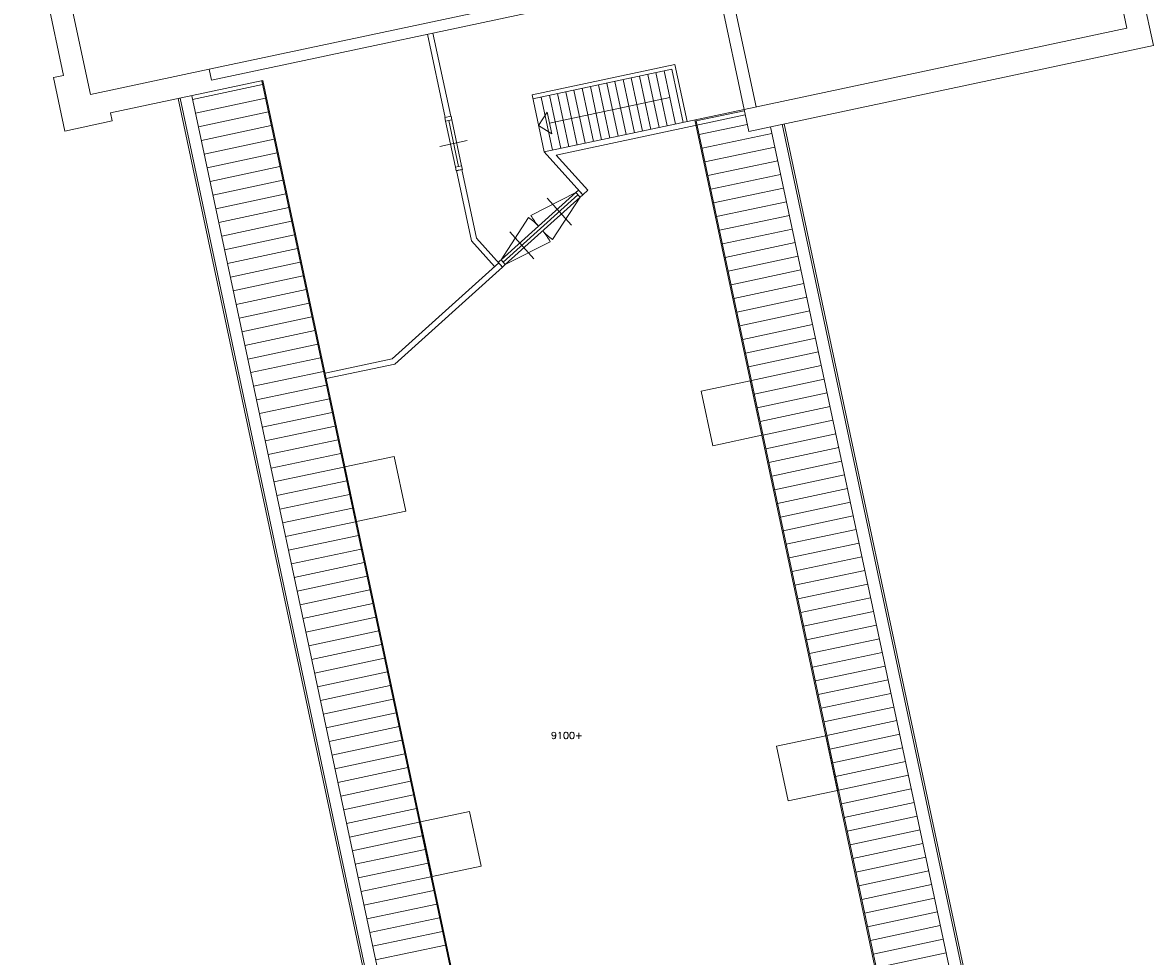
# Model space of a CAD drawing. Header units: millimetres. Extents: x 755778 to 1537169, y 90093 to 392038.
# Tile 114 of 134: x 1158217 to 1178464, y 309465 to 326184. Entities that reach past the tile are written whole.
import ezdxf

# ---------------------------------------------------------------- set-up
doc = ezdxf.new("R2010")
doc.units = ezdxf.units.MM
doc.layers.add('NIV 3HB', color=7, linetype='Continuous')
doc.styles.add('ROMANS', font='romans.shx')

msp = doc.modelspace()

# ---------------------------------------------------------------- linework, layer by layer
at = {"layer": 'NIV 3HB', "color": 253, "lineweight": 5, "true_color": 0x9ea0a1}
for p, q in [((1176606.2, 332592.9), (1177989.4, 326085.3)), ((1158217, 328684.2), (1158949.1, 325240.1)), ((1159430.8, 324897.8), (1158608.3, 328767.3)), ((1161555.2, 325349.3), (1177428.7, 328723.4)), ((1177470.3, 328527.7), (1161596.7, 325153.7)), ((1178463.9, 325777.2), (1177933.3, 328273.4)), ((1171134.4, 324628.3), (1170615.3, 327070.7)), ((1170830.5, 327116.4), (1171349.6, 324674)), ((1177989.4, 326085.3), (1171134.4, 324628.3)), ((1171217.6, 324237), (1178463.9, 325777.2)), ((1158949.1, 325240.1), (1158768.1, 325201.7)), ((1158768.1, 325201.7), (1158971.9, 324243.1)), ((1161555.2, 325349.3), (1159430.8, 324897.8)), ((1161596.7, 325153.7), (1161555.2, 325349.3)), ((1159792.7, 324565.8), (1162518.7, 325145.2)), ((1161261.5, 324807), (1162513.5, 325073.1)), ((1162499.1, 325141), (1167310.4, 302505.8)), ((1162518.7, 325145.2), (1167329.9, 302510)), ((1161002.5, 324822.9), (1166436.5, 299258)), ((1161036.8, 324830.2), (1166464.9, 299292.9)), ((1161247.1, 324874.9), (1166058.3, 302239.7)), ((1161313.5, 324562.5), (1162565.5, 324828.6)), ((1159822.9, 324424), (1159792.7, 324565.8)), ((1161365.5, 324317.9), (1162617.5, 324584.1)), ((1171134.5, 324627.9), (1167558.1, 323867.7)), ((1170278.3, 324423.3), (1171139.1, 324606.3)), ((1171134.5, 324627.9), (1171217.6, 324237)), ((1158971.9, 324243.1), (1159822.9, 324424)), ((1171155.3, 324530.1), (1167770.9, 323810.7)), ((1170254.1, 324441.1), (1174587.8, 304052.7)), ((1170278.3, 324423.3), (1174607.3, 304056.8)), ((1170330.3, 324178.8), (1171191.1, 324361.8)), ((1176349.2, 303052.5), (1171819.1, 324364.9)), ((1176383.5, 303059.7), (1171853.4, 324372.1)), ((1161417.4, 324073.4), (1162669.5, 324339.5)), ((1170382.3, 323934.3), (1171634.3, 324200.4)), ((1176138.9, 303007.8), (1171608.8, 324320.2)), ((1161469.4, 323828.9), (1162721.4, 324095)), ((1170434.2, 323689.7), (1171686.3, 323955.8)), ((1161521.4, 323584.3), (1162773.4, 323850.5)), ((1167558.1, 323867.7), (1168247.6, 323101.9)), ((1168336.8, 323182.2), (1167770.9, 323810.7)), ((1161573.4, 323339.8), (1162825.4, 323605.9)), ((1170486.2, 323445.2), (1171738.3, 323711.3)), ((1161625.3, 323095.3), (1162877.4, 323361.4)), ((1170538.2, 323200.6), (1171790.2, 323466.8)), ((1166783.9, 321937.3), (1168121.6, 323141.8)), ((1168121.6, 323141.8), (1167319.7, 322733.2)), ((1168247.6, 323101.9), (1168336.8, 323182.2)), ((1170590.2, 322956.1), (1171842.2, 323222.2)), ((1161677.3, 322850.7), (1162929.4, 323116.8)), ((1166822.1, 321895), (1168159.7, 323099.4)), ((1168197.9, 323057), (1166860.2, 321852.6)), ((1168197.9, 323057), (1167707.7, 322302.2)), ((1170642.2, 322711.6), (1171894.2, 322977.7)), ((1161729.3, 322606.2), (1162981.3, 322872.3)), ((1161781.3, 322361.6), (1163033.3, 322627.8)), ((1166783.9, 321937.3), (1167274.1, 322692.1)), ((1170694.1, 322467), (1171946.2, 322733.2)), ((1161833.3, 322117.1), (1163085.3, 322383.2)), ((1170746.1, 322222.5), (1171998.1, 322488.6)), ((1161885.2, 321872.6), (1163137.3, 322138.7)), ((1166669.2, 321815.2), (1166253.3, 322277.1)), ((1166810.4, 321807.8), (1166345.5, 322324.1)), ((1166860.2, 321852.6), (1167662.1, 322261.2)), ((1170798.1, 321978), (1172050.1, 322244.1)), ((1170850.1, 321733.4), (1172102.1, 321999.6)), ((1161937.2, 321628), (1163189.2, 321894.2)), ((1166743.5, 321882.1), (1164834.7, 320163.4)), ((1166810.4, 321807.8), (1164881.7, 320071.2)), ((1170902, 321488.9), (1172154.1, 321755)), ((1161989.2, 321383.5), (1163241.2, 321649.6)), ((1162041.2, 321139), (1163293.2, 321405.1)), ((1170954, 321244.4), (1172206.1, 321510.5)), ((1162093.1, 320894.4), (1163345.2, 321160.6)), ((1171006, 320999.8), (1172258, 321265.9)), ((1162145.1, 320649.9), (1163397.2, 320916)), ((1171058, 320755.3), (1172310, 321021.4)), ((1171110, 320510.7), (1172362, 320776.9)), ((1162197.1, 320405.4), (1163449.1, 320671.5)), ((1171161.9, 320266.2), (1172414, 320532.3)), ((1162249.1, 320160.8), (1163501.1, 320426.9)), ((1162301.1, 319916.3), (1163553.1, 320182.4)), ((1164834.7, 320163.4), (1163631.9, 319907.8)), ((1171213.9, 320021.7), (1172465.9, 320287.8)), ((1162353, 319671.7), (1163605.1, 319937.9)), ((1164881.7, 320071.2), (1163652.7, 319809.9)), ((1171265.9, 319777.1), (1172517.9, 320043.3)), ((1171246.3, 319773), (1170366, 319585.9)), ((1171454.2, 318794.8), (1171246.3, 319773)), ((1171317.9, 319532.6), (1172569.9, 319798.7)), ((1162405, 319427.2), (1163657, 319693.3)), ((1170366, 319585.9), (1170573.9, 318607.7)), ((1171369.8, 319288.1), (1172621.9, 319554.2)), ((1162457, 319182.7), (1163709, 319448.8)), ((1171421.8, 319043.5), (1172673.9, 319309.6)), ((1162509, 318938.1), (1163761, 319204.3)), ((1162560.9, 318693.6), (1163813, 318959.7)), ((1171473.8, 318799), (1172725.8, 319065.1)), ((1162612.9, 318449.1), (1163865, 318715.2)), ((1170573.9, 318607.7), (1171454.2, 318794.8)), ((1171525.8, 318554.4), (1172777.8, 318820.6)), ((1171577.8, 318309.9), (1172829.8, 318576)), ((1162664.9, 318204.5), (1163916.9, 318470.6)), ((1164868.8, 318417.4), (1163988.5, 318230.3)), ((1165076.7, 317439.2), (1164868.8, 318417.4)), ((1171629.7, 318065.4), (1172881.8, 318331.5)), ((1162716.9, 317960), (1163968.9, 318226.1)), ((1163988.5, 318230.3), (1164196.4, 317252.1)), ((1171681.7, 317820.8), (1172933.7, 318087)), ((1162768.9, 317715.4), (1164020.9, 317981.6)), ((1162820.8, 317470.9), (1164072.9, 317737)), ((1171733.7, 317576.3), (1172985.7, 317842.4)), ((1162872.8, 317226.4), (1164124.8, 317492.5)), ((1171785.7, 317331.8), (1173037.7, 317597.9)), ((1164196.4, 317252.1), (1165076.7, 317439.2)), ((1171837.6, 317087.2), (1173089.7, 317353.4)), ((1162924.8, 316981.8), (1164176.8, 317248)), ((1171889.6, 316842.7), (1173141.7, 317108.8)), ((1162976.8, 316737.3), (1164228.8, 317003.4)), ((1171941.6, 316598.1), (1173193.6, 316864.3)), ((1163028.7, 316492.8), (1164280.8, 316758.9)), ((1163080.7, 316248.2), (1164332.8, 316514.3)), ((1171993.6, 316353.6), (1173245.6, 316619.7)), ((1163132.7, 316003.7), (1164384.7, 316269.8)), ((1172045.6, 316109.1), (1173297.6, 316375.2)), ((1172097.5, 315864.5), (1173349.6, 316130.7)), ((1163184.7, 315759.1), (1164436.7, 316025.3)), ((1172149.5, 315620), (1173401.5, 315886.1)), ((1163236.7, 315514.6), (1164488.7, 315780.7)), ((1163288.6, 315270.1), (1164540.7, 315536.2)), ((1172201.5, 315375.5), (1173453.5, 315641.6)), ((1163340.6, 315025.5), (1164592.6, 315291.7)), ((1172253.5, 315130.9), (1173505.5, 315397.1)), ((1163392.6, 314781), (1164644.6, 315047.1)), ((1172305.5, 314886.4), (1173557.5, 315152.5)), ((1172357.4, 314641.9), (1173609.5, 314908)), ((1163444.6, 314536.5), (1164696.6, 314802.6)), ((1172409.4, 314397.3), (1173661.4, 314663.4)), ((1163496.6, 314291.9), (1164748.6, 314558.1)), ((1163548.5, 314047.4), (1164800.6, 314313.5)), ((1172461.4, 314152.8), (1173713.4, 314418.9)), ((1163600.5, 313802.9), (1164852.5, 314069)), ((1172513.4, 313908.2), (1173765.4, 314174.4)), ((1172565.3, 313663.7), (1173817.4, 313929.8)), ((1163652.5, 313558.3), (1164904.5, 313824.4)), ((1172617.3, 313419.2), (1173869.3, 313685.3)), ((1163704.5, 313313.8), (1164956.5, 313579.9)), ((1172669.3, 313174.6), (1173921.3, 313440.8)), ((1163756.4, 313069.2), (1165008.5, 313335.4)), ((1172597.8, 313415), (1171717.4, 313227.9)), ((1171717.4, 313227.9), (1171925.3, 312249.7)), ((1172805.7, 312436.9), (1172597.8, 313415)), ((1163808.4, 312824.7), (1165060.4, 313090.8)), ((1172721.3, 312930.1), (1173973.3, 313196.2)), ((1163860.4, 312580.2), (1165112.4, 312846.3)), ((1172773.3, 312685.6), (1174025.3, 312951.7)), ((1172825.2, 312441), (1174077.3, 312707.1)), ((1163912.4, 312335.6), (1165164.4, 312601.8)), ((1171925.3, 312249.7), (1172805.7, 312436.9)), ((1172877.2, 312196.5), (1174129.2, 312462.6)), ((1163964.4, 312091.1), (1165216.4, 312357.2)), ((1172929.2, 311951.9), (1174181.2, 312218.1)), ((1164016.3, 311846.6), (1165268.4, 312112.7)), ((1166220.2, 312059.4), (1165339.9, 311872.3)), ((1166428.1, 311081.3), (1166220.2, 312059.4)), ((1164068.3, 311602), (1165320.3, 311868.1)), ((1165339.9, 311872.3), (1165547.8, 310894.2)), ((1172981.2, 311707.4), (1174233.2, 311973.5)), ((1164120.3, 311357.5), (1165372.3, 311623.6)), ((1173033.1, 311462.9), (1174285.2, 311729)), ((1173085.1, 311218.3), (1174337.1, 311484.5)), ((1164172.3, 311112.9), (1165424.3, 311379.1)), ((1173137.1, 310973.8), (1174389.1, 311239.9)), ((1164224.2, 310868.4), (1165476.3, 311134.5)), ((1165547.8, 310894.2), (1166428.1, 311081.3)), ((1173189.1, 310729.3), (1174441.1, 310995.4)), ((1164276.2, 310623.9), (1165528.2, 310890)), ((1164328.2, 310379.3), (1165580.2, 310645.5)), ((1173241.1, 310484.7), (1174493.1, 310750.9)), ((1164380.2, 310134.8), (1165632.2, 310400.9)), ((1173293, 310240.2), (1174545.1, 310506.3)), ((1173345, 309995.7), (1174597, 310261.8)), ((1164432.2, 309890.3), (1165684.2, 310156.4)), ((1173397, 309751.1), (1174649, 310017.2)), ((1164484.1, 309645.7), (1165736.2, 309911.9)), ((1164536.1, 309401.2), (1165788.1, 309667.3)), ((1173449, 309506.6), (1174701, 309772.7)), ((1173500.9, 309262), (1174753, 309528.2))]:
    msp.add_line(p, q, dxfattribs=at)
at = {"layer": 'NIV 3HB', "color": 253, "linetype": 'Continuous', "lineweight": 5, "true_color": 0x9ea0a1}
for p, q in [((1165783.7, 324486.3), (1165467, 325976.4)), ((1165881.5, 324507.1), (1165564.8, 325997.1)), ((1169896.6, 325432.1), (1167341, 324888.9)), ((1169896.6, 325432.1), (1170113.7, 324410.9)), ((1167355.6, 324820.4), (1169842.7, 325349.1)), ((1169116.3, 325194.7), (1169318.8, 324241.9)), ((1169263, 325225.8), (1169465.5, 324273.1)), ((1169409.7, 325257), (1169612.2, 324304.3)), ((1169556.4, 325288.2), (1169758.9, 324335.5)), ((1169703.1, 325319.4), (1169905.6, 324366.7)), ((1169842.7, 325349.1), (1170045.2, 324396.3)), ((1168089.2, 324976.3), (1168291.7, 324023.6)), ((1168235.9, 325007.5), (1168438.4, 324054.8)), ((1168382.6, 325038.7), (1168585.1, 324086)), ((1168529.4, 325069.9), (1168731.9, 324117.2)), ((1168676.1, 325101.1), (1168878.6, 324148.4)), ((1168822.8, 325132.3), (1169025.3, 324179.6)), ((1168969.5, 325163.5), (1169172, 324210.8)), ((1167341, 324888.9), (1167558.1, 323867.7)), ((1167502.3, 324851.6), (1167704.8, 323898.9)), ((1167649, 324882.8), (1167851.5, 323930.1)), ((1169804.4, 324843), (1167652.5, 324385.6)), ((1167795.8, 324914), (1167998.3, 323961.3)), ((1167942.5, 324945.2), (1168145, 323992.4)), ((1167456.8, 324344.1), (1167610.9, 324581.3)), ((1167610.9, 324581.3), (1167694.1, 324190)), ((1165790.8, 324419.3), (1165965.4, 323597.7)), ((1166021.2, 323609.5), (1165846.5, 324431.2)), ((1165902.3, 324443), (1166076.9, 323621.4)), ((1167694.1, 324190), (1167456.8, 324344.1)), ((1165689.3, 323968.4), (1166178.4, 324072.3)), ((1166084, 323554.4), (1165986.2, 323533.6)), ((1166345.5, 322324.1), (1166084, 323554.4)), ((1166253.3, 322277.1), (1165986.2, 323533.6))]:
    msp.add_line(p, q, dxfattribs=at)
at = {"layer": 'NIV 3HB', "color": 7, "linetype": 'ByBlock', "lineweight": 5}
for p, q in [((1165888.4, 324508.5), (1165776.9, 324484.8)), ((1165776.9, 324484.8), (1165790.8, 324419.3)), ((1165790.8, 324419.3), (1165902.3, 324443)), ((1165902.3, 324443), (1165888.4, 324508.5)), ((1166076.9, 323621.4), (1165965.4, 323597.7)), ((1165965.4, 323597.7), (1165979.4, 323532.1)), ((1165979.4, 323532.1), (1166090.9, 323555.8)), ((1166090.9, 323555.8), (1166076.9, 323621.4))]:
    msp.add_line(p, q, dxfattribs=at)
at = {"layer": 'NIV 3HB', "color": 253, "linetype": 'ByBlock', "lineweight": 5, "true_color": 0x9ea0a1}
for p, q in [((1168171.4, 323186.6), (1168121.6, 323141.8)), ((1168197.9, 323057), (1168121.6, 323141.8)), ((1168247.6, 323101.9), (1168171.4, 323186.6)), ((1168042.1, 322557.5), (1167608.5, 323039.1)), ((1168197.9, 323057), (1168247.6, 323101.9)), ((1167373.3, 321955.3), (1166939.7, 322436.8)), ((1166783.9, 321937.3), (1166734.1, 321892.5)), ((1166860.2, 321852.6), (1166783.9, 321937.3)), ((1166810.4, 321807.8), (1166734.1, 321892.5)), ((1166810.4, 321807.8), (1166860.2, 321852.6))]:
    msp.add_line(p, q, dxfattribs=at)
at = {"layer": 'NIV 3HB', "color": 253, "lineweight": 5, "true_color": 0x9ea0a1}
for centre, start, end in [((1166783.9, 321937.3), 42, 57), ((1168121.6, 323141.8), 207, 222), ((1166860.2, 321852.6), 27, 42), ((1168197.9, 323057), 222, 237)]:
    msp.add_arc(centre, 900, start, end, dxfattribs=at)

# ---------------------------------------------------------------- texts
at = {"layer": 'NIV 3HB', "color": 253, "lineweight": 5, "true_color": 0x9ea0a1, "style": 'ROMANS'}
msp.add_text('9100+', height=125, dxfattribs=at).set_placement((1167677.6, 313357.3))

doc.saveas('drawing.dxf')
